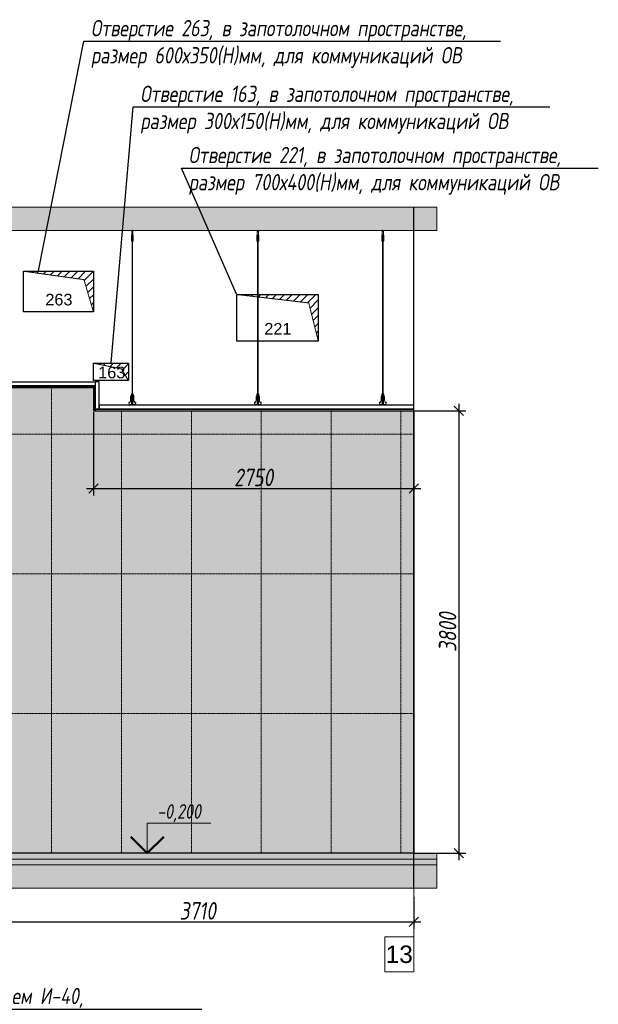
# Model space of a CAD drawing. Header units: millimetres. Extents: x -57162 to 485422, y -209335 to -9481.
# Tile 20 of 256: x 10540 to 15507, y -201283 to -192826. Entities that reach past the tile are written whole.
import ezdxf
from ezdxf import colors
from ezdxf.entities.mleader import LeaderData, LeaderLine
from ezdxf.enums import TextEntityAlignment as Align
from ezdxf.math import Vec2, Vec3

# ---------------------------------------------------------------- set-up
doc = ezdxf.new("R2010")
doc.units = ezdxf.units.MM
doc.linetypes.add('( Hidden )', pattern=[0.375, 0.25, -0.125])
doc.linetypes.add('DASHDOT', pattern=[25.4, 12.7, -6.35, 0, -6.35])
doc.layers.get('Defpoints').update_dxf_attribs({"color": 31})
for name, color, linetype, lineweight in [('3_RC_Ceiling', 253, 'Continuous', 5), ('A-DETL-GENF', 7, 'Continuous', 5), ('meb', 26, 'Continuous', 15)]:
    doc.layers.add(name, color=color, linetype=linetype, lineweight=lineweight)
doc.layers.add('dim_per', color=7, linetype='Continuous', lineweight=9, true_color=0x1c3800)
doc.layers.add('dim_razv', color=7, linetype='DASHDOT', lineweight=9, true_color=0x183018)
doc.styles.add('fl_iso paper', font='isocpeur.ttf', dxfattribs={"width": 0.8, "oblique": 10})
doc.styles.add('In tre', font='isocpeur.ttf', dxfattribs={"width": 0.8, "oblique": 10})
doc.styles.get("Standard").update_dxf_attribs({"font": 'arial.ttf'})
doc.dimstyles.new('In tre 1_50', dxfattribs={"dimtxt": 150, "dimasz": 80, "dimexe": 60, "dimexo": 10, "dimgap": 20, "dimtad": 1, "dimdec": 0, "dimrnd": 5, "dimzin": 0, "dimdsep": 46, "dimtxsty": 'fl_iso paper', "dimblk": 'OBLIQUE', "dimcen": 0, "dimdle": 60, "dimadec": 0, "dimazin": 0, "dimtfac": 1, "dimtdec": 0, "dimtofl": 0, "dimtmove": 1, "dimatfit": 1, "dimfxl": 40, "dimtolj": 1, "dimtzin": 0, "dimarcsym": 1})

# ---------------------------------------------------------------- blocks, each defined once
blk = doc.blocks.new('_Oblique')
at = {"color": 0, "linetype": 'ByBlock', "lineweight": -2}
blk.add_line((-0.5, -0.5), (0.5, 0.5), dxfattribs=at)
blk = doc.blocks.new('*D1197')
at = {"layer": 'Defpoints', "color": 0, "linetype": 'ByBlock', "transparency": 16777216}
for p in [(10213.4, -200352.1), (13923.4, -200352.1), (13923.4, -200575.5)]:
    blk.add_point(p, dxfattribs=at)
at = {"layer": 'dim_razv', "color": 0, "linetype": 'ByBlock', "lineweight": -2, "transparency": 16777216}
for p, q in [((10213.4, -200362.1), (10213.4, -200635.5)), ((13923.4, -200362.1), (13923.4, -200635.5)), ((10153.4, -200575.5), (13983.4, -200575.5))]:
    blk.add_line(p, q, dxfattribs=at)
at = {"layer": 'dim_razv', "color": 0, "linetype": 'ByBlock', "lineweight": -2, "transparency": 16777216, "xscale": 80, "yscale": 80, "zscale": 80, "rotation": 180}
blk.add_blockref('_Oblique', (10213.4, -200575.5), dxfattribs=at)
at = {"layer": 'dim_razv', "color": 0, "linetype": 'ByBlock', "lineweight": -2, "transparency": 16777216, "xscale": 80, "yscale": 80, "zscale": 80}
blk.add_blockref('_Oblique', (13923.4, -200575.5), dxfattribs=at)
at = {"layer": 'dim_razv', "color": 0, "linetype": 'ByBlock', "transparency": 16777216, "insert": (12068.4, -200480.5), "char_height": 150, "attachment_point": 5, "style": 'fl_iso paper'}
blk.add_mtext('\\A1;3710', dxfattribs=at)
blk = doc.blocks.new('*D1651')
at = {"layer": 'Defpoints', "color": 0, "linetype": 'ByBlock', "transparency": 16777216}
for p in [(11173.4, -196186.3), (13923.4, -196186.3), (13923.4, -196852.7)]:
    blk.add_point(p, dxfattribs=at)
at = {"layer": 'dim_razv', "color": 0, "linetype": 'ByBlock', "lineweight": -2, "transparency": 16777216}
for p, q in [((11173.4, -196196.3), (11173.4, -196912.7)), ((13923.4, -196196.3), (13923.4, -196912.7)), ((11113.4, -196852.7), (13983.4, -196852.7))]:
    blk.add_line(p, q, dxfattribs=at)
at = {"layer": 'dim_razv', "color": 0, "linetype": 'ByBlock', "lineweight": -2, "transparency": 16777216, "xscale": 80, "yscale": 80, "zscale": 80, "rotation": 180}
blk.add_blockref('_Oblique', (11173.4, -196852.7), dxfattribs=at)
at = {"layer": 'dim_razv', "color": 0, "linetype": 'ByBlock', "lineweight": -2, "transparency": 16777216, "xscale": 80, "yscale": 80, "zscale": 80}
blk.add_blockref('_Oblique', (13923.4, -196852.7), dxfattribs=at)
at = {"layer": 'dim_razv', "color": 0, "linetype": 'ByBlock', "transparency": 16777216, "insert": (12548.4, -196757.7), "char_height": 150, "attachment_point": 5, "style": 'fl_iso paper'}
blk.add_mtext('\\A1;2750', dxfattribs=at)
blk = doc.blocks.new('*D1652')
at = {"layer": 'Defpoints', "color": 0, "linetype": 'ByBlock', "transparency": 16777216}
for p in [(13923.4, -196186.3), (13923.4, -199986.3), (14308.6, -199986.3)]:
    blk.add_point(p, dxfattribs=at)
at = {"layer": 'dim_razv', "color": 0, "linetype": 'ByBlock', "lineweight": -2, "transparency": 16777216}
for p, q in [((13933.4, -196186.3), (14368.6, -196186.3)), ((14308.6, -196126.3), (14308.6, -200046.3)), ((13933.4, -199986.3), (14368.6, -199986.3))]:
    blk.add_line(p, q, dxfattribs=at)
at = {"layer": 'dim_razv', "color": 0, "linetype": 'ByBlock', "lineweight": -2, "transparency": 16777216, "xscale": 80, "yscale": 80, "zscale": 80}
for p, rotation in [((14308.6, -196186.3), 90), ((14308.6, -199986.3), 270)]:
    blk.add_blockref('_Oblique', p, dxfattribs=dict(at, rotation=rotation))
at = {"layer": 'dim_razv', "color": 0, "linetype": 'ByBlock', "transparency": 16777216, "insert": (14213.6, -198086.3), "char_height": 150, "attachment_point": 5, "rotation": 90, "style": 'fl_iso paper'}
blk.add_mtext('\\A1;3800', dxfattribs=at)
blk = doc.blocks.new('*U1969')
for p, q in [((5, 10), (5, 15.19)), ((5, 15.19), (15.92, 15.19)), ((0, 10), (10, 10))]:
    blk.add_line(p, q)
at = {"lineweight": 50}
for q in [(2.17, 12.83), (7.83, 12.83)]:
    blk.add_line((5, 10), q, dxfattribs=at)
at = {"style": 'In tre', "oblique": 10, "width": 0.8}
blk.add_attdef('ВЫСОТА', text='', height=2.5, dxfattribs=at).set_placement((10.46, 15.19), align=Align.BOTTOM_CENTER)

msp = doc.modelspace()

# ---------------------------------------------------------------- hatches: boundary and pattern name
at = {"linetype": '( Hidden )', "lineweight": 13, "ltscale": 1000}
h = msp.add_hatch(dxfattribs=at)
h.set_pattern_fill('ANSI31', color=253, scale=15)
h.set_pattern_definition([(45, (-145579.94, 1050), (-33.6759605, 33.6759605), [])])
h.paths.add_polyline_path([(11173.4, -195336.3), (11173.4, -194986.3), (10573.4, -194986.3), (11091.3, -195058.6)])
h = msp.add_hatch(dxfattribs=at)
h.set_pattern_fill('ANSI31', color=253, scale=15)
h.set_pattern_definition([(45, (-147509.94, 850), (-33.6759605, 33.6759605), [])])
h.paths.add_polyline_path([(13103.4, -195586.3), (13103.4, -195186.3), (12403.4, -195186.3), (13021.3, -195258.6)])
h = msp.add_hatch(dxfattribs=at)
h.set_pattern_fill('ANSI31', color=253, scale=15)
h.set_pattern_definition([(45, (-145879.94, 260), (-33.6759605, 33.6759605), [])])
h.paths.add_polyline_path([(11473.4, -195926.3), (11473.4, -195776.3), (11173.4, -195776.3), (11413.8, -195826.2)])
at = {"layer": 'A-DETL-GENF'}
h = msp.add_hatch(dxfattribs=at)
h.set_pattern_fill('ANSI35', color=256, scale=20, style=0)
h.set_pattern_definition([(45, (-175554.6, -202177.55), (-89.80256, 89.80256), []), (45, (-175464.8, -202177.55), (-89.80256, 89.80256), [158.75, -31.75, 0, -31.75])])
h.paths.add_polyline_path([(-55480.4, -194636.3), (14122.4, -194636.3), (14122.4, -194436.3), (-55480.4, -194436.3)])
h = msp.add_hatch(dxfattribs=at)
h.set_pattern_fill('AR-CONC', color=256, style=0)
h.set_pattern_definition([(50, (-207238.09, -207827.55), (182.18467, -15.93909), [19.05, -209.55]), (355, (-207238.09, -207827.55), (-35.24342, 191.05685), [15.24, -167.64058]), (100.451445, (-207222.9, -207828.88), (146.94125, 175.11775), [16.19001, -178.09024]), (46.1842, (-207238.1, -207776.75), (271.07904, -42.04233), [28.575, -314.325]), (96.63556, (-207215.5, -207780.25), (237.40413, 247.42612), [24.28502, -267.1356]), (351.18415, (-207238.1, -207776.75), (237.40413, 247.42612), [22.85997, -251.45973]), (21, (-207212.69, -207789.45), (151.61439, -102.2652), [19.05, -209.55]), (326, (-207212.69, -207789.45), (61.80203, 184.18797), [15.24, -167.64]), (71.451445, (-207200.06, -207797.97), (213.41642, 81.92277), [16.19001, -178.08994]), (37.5, (-207238.09, -207827.55), (3.088603, 84.555039), [0, -165.608, 0, -170.18, 0, -168.275]), (7.5, (-207238.09, -207827.55), (66.819663, 100.180575), [0, -97.028, 0, -161.798, 0, -64.135]), (327.5, (-207294.73, -207827.55), (135.590595, -5.728744), [0, -63.5, 0, -198.12, 0, -262.89]), (317.5, (-207320.13, -207827.55), (148.12918, 25.42649), [0, -82.55, 0, -131.572, 0, -186.69])])
h.paths.add_polyline_path([(-55480.4, -200036.3), (14122.4, -200036.3), (14122.4, -199986.3), (-55480.4, -199986.3)])
h = msp.add_hatch(dxfattribs=at)
h.set_pattern_fill('ANSI35', color=256, scale=10, style=0)
h.set_pattern_definition([(45, (-207238.09, -207827.55), (-44.90128, 44.90128), []), (45, (-207193.19, -207827.55), (-44.90128, 44.90128), [79.375, -15.875, 0, -15.875])])
h.paths.add_polyline_path([(14122.4, -200086.3), (-55480.4, -200086.3), (-55480.4, -200036.3), (14122.4, -200036.3)])
h = msp.add_hatch(dxfattribs=at)
h.set_pattern_fill('ANSI35', color=256, scale=20, style=0)
h.set_pattern_definition([(45, (-207238.09, -207827.55), (-89.80256, 89.80256), []), (45, (-207148.29, -207827.55), (-89.80256, 89.80256), [158.75, -31.75, 0, -31.75])])
h.paths.add_polyline_path([(-55480.4, -200286.3), (14122.4, -200286.3), (14122.4, -200086.3), (-55480.4, -200086.3)])
at = {"layer": 'dim_razv', "true_color": 0xffffff, "transparency": 33554687}
h = msp.add_hatch(dxfattribs=at)
h.set_pattern_fill('AR-SAND', scale=3, angle=315)
h.paths.add_polyline_path([(9134.2, -196556.3), (9984.2, -196556.3), (9984.2, -196006.3), (9134.2, -196006.3)], flags=16)
h.paths.add_polyline_path([(9073.4, -197706.3), (8213.4, -197706.3), (8213.4, -199986.3), (9073.4, -199986.3)])
h.paths.add_polyline_path([(11173.4, -196186.3), (11173.4, -195986.3), (7973.4, -195986.3), (7973.4, -199986.3), (13923.4, -199986.3), (13923.4, -196186.3)])

# ---------------------------------------------------------------- linework, layer by layer
at = {"lineweight": 13}
for points in [[(-55480.4, -194636.3), (14122.4, -194636.3), (14122.4, -194436.3), (-55480.4, -194436.3)], [(-55480.4, -200036.3), (14122.4, -200036.3), (14122.4, -199986.3), (-55480.4, -199986.3)], [(14122.4, -200086.3), (-55480.4, -200086.3), (-55480.4, -200036.3), (14122.4, -200036.3)], [(-55480.4, -200286.3), (14122.4, -200286.3), (14122.4, -200086.3), (-55480.4, -200086.3)]]:
    msp.add_lwpolyline(points, close=True, dxfattribs=at)
at = {"lineweight": 30}
msp.add_lwpolyline([(13923.4, -200286.3), (13923.4, -194436.3)], dxfattribs=at)
at = {"color": 253, "linetype": '( Hidden )', "lineweight": 13, "ltscale": 15}
for points in [[(11173.4, -195336.3), (11173.4, -194986.3), (10573.4, -194986.3), (11091.3, -195058.6)], [(13103.4, -195586.3), (13103.4, -195186.3), (12403.4, -195186.3), (13021.3, -195258.6)], [(11473.4, -195926.3), (11473.4, -195776.3), (11173.4, -195776.3), (11413.8, -195826.2)]]:
    msp.add_lwpolyline(points, close=True, dxfattribs=at)
at = {"linetype": 'ByBlock'}
for points in [[(11173.4, -195336.3), (10573.4, -195336.3), (10573.4, -194986.3), (11173.4, -194986.3)], [(13103.4, -195586.3), (12403.4, -195586.3), (12403.4, -195186.3), (13103.4, -195186.3)], [(11473.4, -195926.3), (11173.4, -195926.3), (11173.4, -195776.3), (11473.4, -195776.3)], [(-50446.6, -195936.3), (11188.4, -195936.3), (11188.4, -195971.3), (-50446.6, -195971.3)], [(11223.4, -196171.3), (11223.4, -195936.3), (11188.4, -195936.3), (11188.4, -196171.3)], [(11188.4, -195986.3), (-50446.6, -195986.3), (-50446.6, -195971.3), (11188.4, -195971.3)], [(11173.4, -195986.3), (11173.4, -196186.3), (11188.4, -196186.3), (11188.4, -195986.3)], [(11188.4, -196186.3), (13923.4, -196186.3), (13923.4, -196171.3), (11188.4, -196171.3)], [(13923.4, -196136.3), (11223.4, -196136.3), (11223.4, -196171.3), (13923.4, -196171.3)]]:
    msp.add_lwpolyline(points, close=True, dxfattribs=at)
msp.add_lwpolyline([(13923.4, -196186.3), (13923.4, -199986.3), (7973.4, -199986.3), (7973.4, -195986.3), (11173.4, -195986.3)])
at = {"layer": '3_RC_Ceiling', "ltscale": 20}
for p, q in [((11501.5, -194636.3), (11501.5, -194696.2)), ((11511.5, -194674.4), (11501.5, -194674.4)), ((11504.5, -194675.6), (11504.5, -194696.2)), ((11504.5, -194723.8), (11504.5, -194683.1)), ((11506.5, -194631.4), (11506.5, -194650.5)), ((11508.5, -194675.6), (11508.5, -194696.2)), ((11508.5, -194723.9), (11508.5, -194683.1)), ((11511.5, -194636.3), (11511.5, -194696.2)), ((12579.1, -194636.3), (12579.1, -194696.2)), ((12589.1, -194674.4), (12579.1, -194674.4)), ((12582.1, -194675.6), (12582.1, -194696.2)), ((12582.1, -194723.8), (12582.1, -194683.1)), ((12584.1, -194631.4), (12584.1, -194650.5)), ((12586.1, -194675.6), (12586.1, -194696.2)), ((12586.1, -194723.9), (12586.1, -194683.1)), ((12589.1, -194636.3), (12589.1, -194696.2)), ((13652.7, -194636.3), (13652.7, -194696.2)), ((13662.7, -194674.4), (13652.7, -194674.4)), ((13655.7, -194675.6), (13655.7, -194696.2)), ((13655.7, -194723.8), (13655.7, -194683.1)), ((13657.7, -194631.4), (13657.7, -194650.5)), ((13659.7, -194675.6), (13659.7, -194696.2)), ((13659.7, -194723.9), (13659.7, -194683.1)), ((13662.7, -194636.3), (13662.7, -194696.2)), ((11499, -194688.6), (11504.5, -194688.6)), ((11499, -194717.1), (11504.5, -194717.1)), ((11511.5, -194696.2), (11501.5, -194696.2)), ((11504.5, -196018), (11504.5, -194730.1)), ((11508.5, -194688.6), (11514, -194688.6)), ((11508.5, -194717.1), (11514, -194717.1)), ((11508.5, -196018), (11508.5, -194730.1)), ((12576.6, -194688.6), (12582.1, -194688.6)), ((12576.6, -194717.1), (12582.1, -194717.1)), ((12589.1, -194696.2), (12579.1, -194696.2)), ((12582.1, -196018), (12582.1, -194730.1)), ((12586.1, -194688.6), (12591.6, -194688.6)), ((12586.1, -194717.1), (12591.6, -194717.1)), ((12586.1, -196018), (12586.1, -194730.1)), ((13650.2, -194688.6), (13655.7, -194688.6)), ((13650.2, -194717.1), (13655.7, -194717.1)), ((13662.7, -194696.2), (13652.7, -194696.2)), ((13655.7, -196018), (13655.7, -194730.1)), ((13659.7, -194688.6), (13665.2, -194688.6)), ((13659.7, -194717.1), (13665.2, -194717.1)), ((13659.7, -196018), (13659.7, -194730.1)), ((11504.5, -196037.2), (11504.5, -196008.7)), ((11508.5, -196037.2), (11508.5, -196008.7)), ((12582.1, -196037.2), (12582.1, -196008.7)), ((12586.1, -196037.2), (12586.1, -196008.7)), ((13655.7, -196037.2), (13655.7, -196008.7)), ((13659.7, -196037.2), (13659.7, -196008.7)), ((11499, -196050.2), (11504.5, -196050.2)), ((11499, -196078.7), (11504.5, -196078.7)), ((11512.3, -196094.9), (11500.8, -196094.9)), ((11500.8, -196112.9), (11500.8, -196123.9)), ((11503.1, -196100.9), (11503.1, -196097.5)), ((11504.5, -196097), (11503.6, -196097)), ((11504.5, -196101.4), (11503.6, -196101.4)), ((11504, -196100.9), (11503.9, -196097)), ((11504.5, -196100.9), (11504, -196100.9)), ((11504.5, -196085.4), (11504.5, -196044.7)), ((11504.5, -196108.6), (11504.5, -196092.4)), ((11508.5, -196085.4), (11508.5, -196044.7)), ((11508.5, -196050.2), (11514, -196050.2)), ((11508.5, -196078.7), (11514, -196078.7)), ((11508.5, -196108.6), (11508.5, -196092.4)), ((11509.4, -196097), (11508.5, -196097)), ((11509, -196100.9), (11508.5, -196100.9)), ((11509.4, -196101.4), (11508.5, -196101.4)), ((11509, -196100.9), (11509.1, -196097)), ((11509.9, -196100.9), (11509.9, -196097.5)), ((11512.3, -196112.9), (11512.3, -196123.9)), ((12576.6, -196050.2), (12582.1, -196050.2)), ((12576.6, -196078.7), (12582.1, -196078.7)), ((12589.9, -196094.9), (12578.4, -196094.9)), ((12578.4, -196112.9), (12578.4, -196123.9)), ((12580.7, -196100.9), (12580.7, -196097.5)), ((12582.1, -196097), (12581.2, -196097)), ((12582.1, -196101.4), (12581.2, -196101.4)), ((12581.6, -196100.9), (12581.5, -196097)), ((12582.1, -196100.9), (12581.6, -196100.9)), ((12582.1, -196085.4), (12582.1, -196044.7)), ((12582.1, -196108.6), (12582.1, -196092.4)), ((12586.1, -196085.4), (12586.1, -196044.7)), ((12586.1, -196050.2), (12591.6, -196050.2)), ((12586.1, -196078.7), (12591.6, -196078.7)), ((12586.1, -196108.6), (12586.1, -196092.4)), ((12587, -196097), (12586.1, -196097)), ((12586.6, -196100.9), (12586.1, -196100.9)), ((12587, -196101.4), (12586.1, -196101.4)), ((12586.6, -196100.9), (12586.7, -196097)), ((12587.5, -196100.9), (12587.5, -196097.5)), ((12589.9, -196112.9), (12589.9, -196123.9)), ((13650.2, -196050.2), (13655.7, -196050.2)), ((13650.2, -196078.7), (13655.7, -196078.7)), ((13663.5, -196094.9), (13652, -196094.9)), ((13652, -196112.9), (13652, -196123.9)), ((13654.3, -196100.9), (13654.3, -196097.5)), ((13655.7, -196097), (13654.8, -196097)), ((13655.7, -196101.4), (13654.8, -196101.4)), ((13655.2, -196100.9), (13655.1, -196097)), ((13655.7, -196100.9), (13655.2, -196100.9)), ((13655.7, -196085.4), (13655.7, -196044.7)), ((13655.7, -196108.6), (13655.7, -196092.4)), ((13659.7, -196085.4), (13659.7, -196044.7)), ((13659.7, -196050.2), (13665.2, -196050.2)), ((13659.7, -196078.7), (13665.2, -196078.7)), ((13659.7, -196108.6), (13659.7, -196092.4)), ((13660.6, -196097), (13659.7, -196097)), ((13660.2, -196100.9), (13659.7, -196100.9)), ((13660.6, -196101.4), (13659.7, -196101.4)), ((13660.2, -196100.9), (13660.3, -196097)), ((13661.1, -196100.9), (13661.1, -196097.5)), ((13663.5, -196112.9), (13663.5, -196123.9)), ((11500.8, -196123.9), (11500.8, -196130.4)), ((11512.3, -196123.9), (11512.3, -196130.4)), ((12578.4, -196123.9), (12578.4, -196130.4)), ((12589.9, -196123.9), (12589.9, -196130.4)), ((13652, -196123.9), (13652, -196130.4)), ((13663.5, -196123.9), (13663.5, -196130.4))]:
    msp.add_line(p, q, dxfattribs=at)
at = {"layer": '3_RC_Ceiling', "ltscale": 20, "elevation": -5.1}
for points in [[(11499, -194677.9), (11499, -194728.7, 0.311691), (11514, -194728.7), (11514, -194677.9, 0.333333)], [(12576.6, -194677.9), (12576.6, -194728.7, 0.311691), (12591.6, -194728.7), (12591.6, -194677.9, 0.333333)], [(13650.2, -194677.9), (13650.2, -194728.7, 0.311691), (13665.2, -194728.7), (13665.2, -194677.9, 0.333333)]]:
    msp.add_lwpolyline(points, format="xyb", close=True, dxfattribs=at)
at = {"layer": '3_RC_Ceiling', "ltscale": 20}
for points in [[(11508.7, -194683.6, 0.15158), (11508.5, -194683.2, 0.106977), (11508, -194682.7, 0.07462), (11507.4, -194682.4, 0.061287), (11506.5, -194682.3, 0.061287), (11505.6, -194682.4, 0.07462), (11505, -194682.7, 0.106977), (11504.5, -194683.2, 0.15158), (11504.3, -194683.6, 0.156429), (11504.5, -194684.1, 0.106977)], [(11508.7, -194683.6, -0.164855), (11508.5, -194684.1, -0.106977)], [(12586.3, -194683.6, 0.15158), (12586.1, -194683.2, 0.106977), (12585.6, -194682.7, 0.07462), (12585, -194682.4, 0.061287), (12584.1, -194682.3, 0.061287), (12583.2, -194682.4, 0.07462), (12582.6, -194682.7, 0.106977), (12582.1, -194683.2, 0.15158), (12581.9, -194683.6, 0.156429), (12582.1, -194684.1, 0.106977)], [(12586.3, -194683.6, -0.164855), (12586.1, -194684.1, -0.106977)], [(13659.9, -194683.6, 0.15158), (13659.7, -194683.2, 0.106977), (13659.2, -194682.7, 0.07462), (13658.6, -194682.4, 0.061287), (13657.7, -194682.3, 0.061287), (13656.8, -194682.4, 0.07462), (13656.2, -194682.7, 0.106977), (13655.7, -194683.2, 0.15158), (13655.6, -194683.6, 0.156429), (13655.7, -194684.1, 0.106977)], [(13659.9, -194683.6, -0.164855), (13659.7, -194684.1, -0.106977)], [(11508.7, -194723.4, -0.15158), (11508.5, -194723.8, -0.106977), (11508, -194724.3, -0.07462), (11507.4, -194724.6, -0.061287), (11506.5, -194724.7, -0.061287), (11505.6, -194724.6, -0.07462), (11505, -194724.3, -0.106977), (11504.5, -194723.8, -0.15158), (11504.3, -194723.4, -0.156429), (11504.5, -194722.9, -0.106977)], [(11508.5, -194722.9, -0.164855), (11508.7, -194723.4, -0.15158)], [(12586.3, -194723.4, -0.15158), (12586.1, -194723.8, -0.106977), (12585.6, -194724.3, -0.07462), (12585, -194724.6, -0.061287), (12584.1, -194724.7, -0.061287), (12583.2, -194724.6, -0.07462), (12582.6, -194724.3, -0.106977), (12582.1, -194723.8, -0.15158), (12581.9, -194723.4, -0.156429), (12582.1, -194722.9, -0.106977)], [(12586.1, -194722.9, -0.164855), (12586.3, -194723.4, -0.15158)], [(13659.9, -194723.4, -0.15158), (13659.7, -194723.8, -0.106977), (13659.2, -194724.3, -0.07462), (13658.6, -194724.6, -0.061287), (13657.7, -194724.7, -0.061287), (13656.8, -194724.6, -0.07462), (13656.2, -194724.3, -0.106977), (13655.7, -194723.8, -0.15158), (13655.6, -194723.4, -0.156429), (13655.7, -194722.9, -0.106977)], [(13659.7, -194722.9, -0.164855), (13659.9, -194723.4, -0.15158)], [(11514, -196050.8, -0.160742), (11520.5, -196064.1), (11520.5, -196094.5, 0.196304), (11527.6, -196112, -0.186577), (11528.5, -196114, 0.403263), (11530, -196115.4), (11530, -196115.4, 0.315299), (11531.4, -196114.4), (11531.6, -196113.8, -0.253979), (11532.7, -196112.9, -0.113914), (11533.2, -196112.9, -0.349227), (11534.3, -196114.3), (11534.3, -196116.5, -0.065543), (11534.2, -196117.8), (11532.8, -196123, -0.339454), (11523.1, -196130.4), (11489.9, -196130.4, -0.339454), (11480.3, -196123), (11478.8, -196117.8, -0.065543), (11478.7, -196116.5), (11478.7, -196114.3, -0.349227), (11479.8, -196112.9, -0.113914), (11480.3, -196112.9, -0.253979), (11481.4, -196113.8), (11481.6, -196114.4, 0.315299), (11483, -196115.4), (11483, -196115.4, 0.403263), (11484.5, -196114, -0.186577), (11485.4, -196112, 0.196304), (11492.5, -196094.5), (11492.5, -196064.1, -0.160742), (11499, -196050.8)], [(11512.3, -196114.9), (11513, -196114.9, 0.414214), (11513.5, -196114.4), (11513.5, -196113.4, 0.414214), (11513, -196112.9), (11500, -196112.9, 0.414214), (11499.5, -196113.4), (11499.5, -196114.4, 0.414214), (11500, -196114.9), (11500.8, -196114.9)], [(11512.3, -196121.9), (11513, -196121.9, -0.414214), (11513.5, -196122.4), (11513.5, -196123.4, -0.414214), (11513, -196123.9), (11500, -196123.9, -0.414214), (11499.5, -196123.4), (11499.5, -196122.4, -0.414214), (11500, -196121.9), (11500.8, -196121.9)], [(11508.7, -196045.2, 0.15158), (11508.5, -196044.7, 0.106977), (11508, -196044.3, 0.07462), (11507.4, -196044, 0.061287), (11506.5, -196043.9, 0.061287), (11505.6, -196044, 0.07462), (11505, -196044.3, 0.106977), (11504.5, -196044.7, 0.15158), (11504.3, -196045.2, 0.156429), (11504.5, -196045.7, 0.106977)], [(11508.7, -196084.9, -0.15158), (11508.5, -196085.4, -0.106977), (11508, -196085.9, -0.07462), (11507.4, -196086.1, -0.061287), (11506.5, -196086.2, -0.061287), (11505.6, -196086.1, -0.07462), (11505, -196085.9, -0.106977), (11504.5, -196085.4, -0.15158), (11504.3, -196084.9, -0.156429), (11504.5, -196084.5, -0.106977)], [(11508.7, -196045.2, -0.164855), (11508.5, -196045.7, -0.106977)], [(11508.5, -196084.5, -0.164855), (11508.7, -196084.9, -0.15158)], [(12591.6, -196050.8, -0.160742), (12598.1, -196064.1), (12598.1, -196094.5, 0.196304), (12605.2, -196112, -0.186577), (12606.1, -196114, 0.403263), (12607.6, -196115.4), (12607.6, -196115.4, 0.315299), (12609, -196114.4), (12609.2, -196113.8, -0.253979), (12610.3, -196112.9, -0.113914), (12610.8, -196112.9, -0.349227), (12611.9, -196114.3), (12611.9, -196116.5, -0.065543), (12611.8, -196117.8), (12610.4, -196123, -0.339454), (12600.7, -196130.4), (12567.5, -196130.4, -0.339454), (12557.9, -196123), (12556.4, -196117.8, -0.065543), (12556.3, -196116.5), (12556.3, -196114.3, -0.349227), (12557.4, -196112.9, -0.113914), (12557.9, -196112.9, -0.253979), (12559, -196113.8), (12559.2, -196114.4, 0.315299), (12560.6, -196115.4), (12560.6, -196115.4, 0.403263), (12562.1, -196114, -0.186577), (12563, -196112, 0.196304), (12570.1, -196094.5), (12570.1, -196064.1, -0.160742), (12576.6, -196050.8)], [(12589.9, -196114.9), (12590.6, -196114.9, 0.414214), (12591.1, -196114.4), (12591.1, -196113.4, 0.414214), (12590.6, -196112.9), (12577.6, -196112.9, 0.414214), (12577.1, -196113.4), (12577.1, -196114.4, 0.414214), (12577.6, -196114.9), (12578.4, -196114.9)], [(12589.9, -196121.9), (12590.6, -196121.9, -0.414214), (12591.1, -196122.4), (12591.1, -196123.4, -0.414214), (12590.6, -196123.9), (12577.6, -196123.9, -0.414214), (12577.1, -196123.4), (12577.1, -196122.4, -0.414214), (12577.6, -196121.9), (12578.4, -196121.9)], [(12586.3, -196045.2, 0.15158), (12586.1, -196044.7, 0.106977), (12585.6, -196044.3, 0.07462), (12585, -196044, 0.061287), (12584.1, -196043.9, 0.061287), (12583.2, -196044, 0.07462), (12582.6, -196044.3, 0.106977), (12582.1, -196044.7, 0.15158), (12581.9, -196045.2, 0.156429), (12582.1, -196045.7, 0.106977)], [(12586.3, -196084.9, -0.15158), (12586.1, -196085.4, -0.106977), (12585.6, -196085.9, -0.07462), (12585, -196086.1, -0.061287), (12584.1, -196086.2, -0.061287), (12583.2, -196086.1, -0.07462), (12582.6, -196085.9, -0.106977), (12582.1, -196085.4, -0.15158), (12581.9, -196084.9, -0.156429), (12582.1, -196084.5, -0.106977)], [(12586.3, -196045.2, -0.164855), (12586.1, -196045.7, -0.106977)], [(12586.1, -196084.5, -0.164855), (12586.3, -196084.9, -0.15158)], [(13665.2, -196050.7, -0.160742), (13671.7, -196064.1), (13671.7, -196094.5, 0.196304), (13678.8, -196112, -0.186577), (13679.7, -196114, 0.403263), (13681.2, -196115.4), (13681.2, -196115.4, 0.315299), (13682.6, -196114.4), (13682.8, -196113.8, -0.253979), (13683.9, -196112.9, -0.113914), (13684.4, -196112.9, -0.349227), (13685.5, -196114.3), (13685.5, -196116.5, -0.065543), (13685.4, -196117.8), (13684, -196123, -0.339454), (13674.3, -196130.4), (13641.1, -196130.4, -0.339454), (13631.5, -196123), (13630, -196117.8, -0.065543), (13629.9, -196116.5), (13629.9, -196114.3, -0.349227), (13631, -196112.9, -0.113914), (13631.5, -196112.9, -0.253979), (13632.6, -196113.8), (13632.8, -196114.4, 0.315299), (13634.2, -196115.4), (13634.2, -196115.4, 0.403263), (13635.7, -196114, -0.186577), (13636.6, -196112, 0.196304), (13643.7, -196094.5), (13643.7, -196064.1, -0.160742), (13650.2, -196050.7)], [(13663.5, -196114.9), (13664.2, -196114.9, 0.414214), (13664.7, -196114.4), (13664.7, -196113.4, 0.414214), (13664.2, -196112.9), (13651.2, -196112.9, 0.414214), (13650.7, -196113.4), (13650.7, -196114.4, 0.414214), (13651.2, -196114.9), (13652, -196114.9)], [(13663.5, -196121.9), (13664.2, -196121.9, -0.414214), (13664.7, -196122.4), (13664.7, -196123.4, -0.414214), (13664.2, -196123.9), (13651.2, -196123.9, -0.414214), (13650.7, -196123.4), (13650.7, -196122.4, -0.414214), (13651.2, -196121.9), (13652, -196121.9)], [(13659.9, -196045.2, 0.15158), (13659.7, -196044.7, 0.106977), (13659.2, -196044.3, 0.07462), (13658.6, -196044, 0.061287), (13657.7, -196043.9, 0.061287), (13656.8, -196044, 0.07462), (13656.2, -196044.3, 0.106977), (13655.7, -196044.7, 0.15158), (13655.6, -196045.2, 0.156429), (13655.7, -196045.7, 0.106977)], [(13659.9, -196084.9, -0.15158), (13659.7, -196085.4, -0.106977), (13659.2, -196085.9, -0.07462), (13658.6, -196086.1, -0.061287), (13657.7, -196086.2, -0.061287), (13656.8, -196086.1, -0.07462), (13656.2, -196085.9, -0.106977), (13655.7, -196085.4, -0.15158), (13655.6, -196084.9, -0.156429), (13655.7, -196084.5, -0.106977)], [(13659.9, -196045.2, -0.164855), (13659.7, -196045.7, -0.106977)], [(13659.7, -196084.4, -0.164855), (13659.9, -196084.9, -0.15158)], [(11512.3, -196130.4), (11512.3, -196131.4, -0.414214), (11509.3, -196134.4), (11503.8, -196134.4, -0.414214), (11500.8, -196131.4), (11500.8, -196130.4)], [(12589.9, -196130.4), (12589.9, -196131.4, -0.414214), (12586.9, -196134.4), (12581.4, -196134.4, -0.414214), (12578.4, -196131.4), (12578.4, -196130.4)], [(13663.5, -196130.4), (13663.5, -196131.4, -0.414214), (13660.5, -196134.4), (13655, -196134.4, -0.414214), (13652, -196131.4), (13652, -196130.4)]]:
    msp.add_lwpolyline(points, format="xyb", dxfattribs=at)
for points in [[(11499, -196039.5), (11499, -196090.2, 0.311691), (11514, -196090.2), (11514, -196039.5, 0.333333)], [(12576.6, -196039.5), (12576.6, -196090.2, 0.311691), (12591.6, -196090.2), (12591.6, -196039.5, 0.333333)], [(13650.2, -196039.5), (13650.2, -196090.2, 0.311691), (13665.2, -196090.2), (13665.2, -196039.5, 0.333333)]]:
    msp.add_lwpolyline(points, format="xyb", close=True, dxfattribs=at)
at = {"layer": '3_RC_Ceiling', "ltscale": 20, "const_width": 2.22}
for points in [[(11534.3, -196110.8, -1), (11538.7, -196110.8), (11538.7, -196112.4, -0.267949), (11538, -196113.6, 0.57735), (11538, -196116, -0.267949), (11538.7, -196117.2), (11538.7, -196119.8, -0.267949), (11538, -196121, 0.57735), (11538, -196123.4, -0.267949), (11538.7, -196124.6), (11538.7, -196127.2, -0.267949), (11538, -196128.5, 0.57735), (11538, -196130.9, -0.267949), (11538.7, -196132.1), (11538.7, -196134.9, -0.414214), (11537.3, -196136.3), (11531.1, -196136.3, -0.247529), (11530, -196135.7, 0.247529), (11528.8, -196135.1), (11524.9, -196135.1, 0.247529), (11523.8, -196135.7, -0.247529), (11522.6, -196136.3), (11508.9, -196136.3, -0.267949), (11507.7, -196135.6, 0.57735), (11505.3, -196135.6, -0.267949), (11504.1, -196136.3), (11490.4, -196136.3, -0.247529), (11489.2, -196135.7, 0.247529), (11488.1, -196135.1), (11484.2, -196135.1, 0.247529), (11483, -196135.7, -0.247529), (11481.9, -196136.3), (11475.7, -196136.3, -0.414214), (11474.3, -196134.9), (11474.3, -196132.1, -0.267949), (11475, -196130.9, 0.57735), (11475, -196128.5, -0.267949), (11474.3, -196127.2), (11474.3, -196124.6, -0.267949), (11475, -196123.4, 0.57735), (11475, -196121, -0.267949), (11474.3, -196119.8), (11474.3, -196117.2, -0.267949), (11475, -196116, 0.57735), (11475, -196113.6, -0.267949), (11474.3, -196112.4), (11474.3, -196110.8, -1), (11478.7, -196110.8, -1)], [(12611.9, -196110.8, -1), (12616.3, -196110.8), (12616.3, -196112.4, -0.267949), (12615.6, -196113.6, 0.57735), (12615.6, -196116, -0.267949), (12616.3, -196117.2), (12616.3, -196119.8, -0.267949), (12615.6, -196121, 0.57735), (12615.6, -196123.4, -0.267949), (12616.3, -196124.6), (12616.3, -196127.2, -0.267949), (12615.6, -196128.5, 0.57735), (12615.6, -196130.9, -0.267949), (12616.3, -196132.1), (12616.3, -196134.9, -0.414214), (12614.9, -196136.3), (12608.7, -196136.3, -0.247529), (12607.6, -196135.7, 0.247529), (12606.4, -196135.1), (12602.5, -196135.1, 0.247529), (12601.4, -196135.7, -0.247529), (12600.2, -196136.3), (12586.5, -196136.3, -0.267949), (12585.3, -196135.6, 0.57735), (12582.9, -196135.6, -0.267949), (12581.7, -196136.3), (12568, -196136.3, -0.247529), (12566.8, -196135.7, 0.247529), (12565.7, -196135.1), (12561.8, -196135.1, 0.247529), (12560.7, -196135.7, -0.247529), (12559.5, -196136.3), (12553.3, -196136.3, -0.414214), (12551.9, -196134.9), (12551.9, -196132.1, -0.267949), (12552.6, -196130.9, 0.57735), (12552.6, -196128.5, -0.267949), (12551.9, -196127.2), (12551.9, -196124.6, -0.267949), (12552.6, -196123.4, 0.57735), (12552.6, -196121, -0.267949), (12551.9, -196119.8), (12551.9, -196117.2, -0.267949), (12552.6, -196116, 0.57735), (12552.6, -196113.6, -0.267949), (12551.9, -196112.4), (12551.9, -196110.8, -1), (12556.3, -196110.8, -1)], [(13685.5, -196110.8, -1), (13689.9, -196110.8), (13689.9, -196112.4, -0.267949), (13689.2, -196113.6, 0.57735), (13689.2, -196116, -0.267949), (13689.9, -196117.2), (13689.9, -196119.8, -0.267949), (13689.2, -196121, 0.57735), (13689.2, -196123.4, -0.267949), (13689.9, -196124.6), (13689.9, -196127.2, -0.267949), (13689.2, -196128.4, 0.57735), (13689.2, -196130.9, -0.267949), (13689.9, -196132.1), (13689.9, -196134.9, -0.414214), (13688.5, -196136.3), (13682.3, -196136.3, -0.247529), (13681.2, -196135.7, 0.247529), (13680, -196135.1), (13676.1, -196135.1, 0.247529), (13675, -196135.7, -0.247529), (13673.8, -196136.3), (13660.1, -196136.3, -0.267949), (13658.9, -196135.6, 0.57735), (13656.5, -196135.6, -0.267949), (13655.3, -196136.3), (13641.6, -196136.3, -0.247529), (13640.4, -196135.7, 0.247529), (13639.3, -196135.1), (13635.4, -196135.1, 0.247529), (13634.3, -196135.7, -0.247529), (13633.1, -196136.3), (13626.9, -196136.3, -0.414214), (13625.5, -196134.9), (13625.5, -196132.1, -0.267949), (13626.2, -196130.9, 0.57735), (13626.2, -196128.4, -0.267949), (13625.5, -196127.2), (13625.5, -196124.6, -0.267949), (13626.2, -196123.4, 0.57735), (13626.2, -196121, -0.267949), (13625.5, -196119.8), (13625.5, -196117.2, -0.267949), (13626.2, -196116, 0.57735), (13626.2, -196113.6, -0.267949), (13625.5, -196112.4), (13625.5, -196110.8, -1), (13629.9, -196110.8, -1)]]:
    msp.add_lwpolyline(points, format="xyb", dxfattribs=at)
at = {"layer": '3_RC_Ceiling', "ltscale": 20, "flags": 128}
for points in [[(11512.3, -196112.9, -0.414214), (11512.8, -196112.4), (11513.3, -196112.4), (11513.3, -196099.4), (11512.8, -196099.4, -0.414214), (11512.3, -196098.9), (11512.3, -196094), (11500.8, -196094), (11500.8, -196098.9, -0.414214), (11500.3, -196099.4), (11499.8, -196099.4), (11499.8, -196112.4), (11500.3, -196112.4, -0.414214), (11500.8, -196112.9)], [(12589.9, -196112.9, -0.414214), (12590.4, -196112.4), (12590.9, -196112.4), (12590.9, -196099.4), (12590.4, -196099.4, -0.414214), (12589.9, -196098.9), (12589.9, -196094), (12578.4, -196094), (12578.4, -196098.9, -0.414214), (12577.9, -196099.4), (12577.4, -196099.4), (12577.4, -196112.4), (12577.9, -196112.4, -0.414214), (12578.4, -196112.9)], [(13663.5, -196112.9, -0.414214), (13664, -196112.4), (13664.5, -196112.4), (13664.5, -196099.4), (13664, -196099.4, -0.414214), (13663.5, -196098.9), (13663.5, -196094), (13652, -196094), (13652, -196098.9, -0.414214), (13651.5, -196099.4), (13651, -196099.4), (13651, -196112.4), (13651.5, -196112.4, -0.414214), (13652, -196112.9)]]:
    msp.add_lwpolyline(points, format="xyb", dxfattribs=at)
at = {"layer": '3_RC_Ceiling', "ltscale": 20}
for centre in [(11506.5, -194692.4), (11506.5, -194712.4), (12584.1, -194692.4), (12584.1, -194712.4), (13657.7, -194692.4), (13657.7, -194712.4), (11506.5, -196053.9), (11506.5, -196073.9), (12584.1, -196053.9), (12584.1, -196073.9), (13657.7, -196053.9), (13657.7, -196073.9)]:
    msp.add_circle(centre, 1.6, dxfattribs=at)
for centre, radius, start, end in [((11506.5, -194702.4), 2.8, 131.81165, 228.19115), ((11506.5, -194702.4), 2.8, 131.81165, 228.19115), ((11506.5, -194702.4), 2.8, 48.19102, 131.81165), ((11506.5, -194702.4), 2.8, 228.19115, 311.81178), ((11506.5, -194702.4), 2.8, 311.81178, 48.19102), ((12584.1, -194702.4), 2.8, 131.81165, 228.19115), ((12584.1, -194702.4), 2.8, 131.81165, 228.19115), ((12584.1, -194702.4), 2.8, 48.19102, 131.81165), ((12584.1, -194702.4), 2.8, 228.19115, 311.81178), ((12584.1, -194702.4), 2.8, 311.81178, 48.19102), ((13657.7, -194702.4), 2.8, 131.81165, 228.19115), ((13657.7, -194702.4), 2.8, 131.81165, 228.19115), ((13657.7, -194702.4), 2.8, 48.19102, 131.81165), ((13657.7, -194702.4), 2.8, 228.19115, 311.81178), ((13657.7, -194702.4), 2.8, 311.81178, 48.19102), ((11503.6, -196097.5), 0.5, 90.0014, 180.0014), ((11503.6, -196100.9), 0.5, 180.0014, 270.0014), ((11506.5, -196063.9), 2.8, 131.81165, 228.19115), ((11506.5, -196063.9), 2.8, 131.81165, 228.19115), ((11505, -196108.6), 0.531, 180.0014, 219.64067), ((11506.5, -196063.9), 2.8, 48.19102, 131.81165), ((11506.5, -196063.9), 2.8, 228.19115, 311.81178), ((11505.7, -196108), 1.44, 219.64067, 243.43635), ((11506.2, -196107.1), 2.48, 243.43635, 258.30048), ((11506.5, -196105.6), 3.99, 258.30048, 270.0014), ((11506.5, -196105.6), 3.99, 270.0014, 281.70232), ((11506.8, -196107.1), 2.48, 281.70232, 296.56645), ((11507.3, -196108), 1.44, 296.56645, 320.36213), ((11506.5, -196063.9), 2.8, 311.81178, 48.19102), ((11508, -196108.6), 0.531, 320.36213, 0.0014), ((11509.4, -196097.5), 0.5, 0.0014, 90.0014), ((11509.4, -196100.9), 0.5, 270.0014, 0.0014), ((12581.2, -196097.5), 0.5, 90.0014, 180.0014), ((12581.2, -196100.9), 0.5, 180.0014, 270.0014), ((12584.1, -196063.9), 2.8, 131.81165, 228.19115), ((12584.1, -196063.9), 2.8, 131.81165, 228.19115), ((12582.6, -196108.6), 0.531, 180.0014, 219.64067), ((12584.1, -196063.9), 2.8, 48.19102, 131.81165), ((12584.1, -196063.9), 2.8, 228.19115, 311.81178), ((12583.3, -196108), 1.44, 219.64067, 243.43635), ((12583.8, -196107.1), 2.48, 243.43635, 258.30048), ((12584.1, -196105.6), 3.99, 258.30048, 270.0014), ((12584.1, -196105.6), 3.99, 270.0014, 281.70232), ((12584.4, -196107.1), 2.48, 281.70232, 296.56645), ((12584.9, -196108), 1.44, 296.56645, 320.36213), ((12584.1, -196063.9), 2.8, 311.81178, 48.19102), ((12585.6, -196108.6), 0.531, 320.36213, 0.0014), ((12587, -196097.5), 0.5, 0.0014, 90.0014), ((12587, -196100.9), 0.5, 270.0014, 0.0014), ((13654.8, -196097.5), 0.5, 90.0014, 180.0014), ((13654.8, -196100.9), 0.5, 180.0014, 270.0014), ((13657.7, -196063.9), 2.8, 131.81165, 228.19115), ((13657.7, -196063.9), 2.8, 131.81165, 228.19115), ((13656.2, -196108.6), 0.531, 180.0014, 219.64067), ((13657.7, -196063.9), 2.8, 48.19102, 131.81165), ((13657.7, -196063.9), 2.8, 228.19115, 311.81178), ((13656.9, -196108), 1.44, 219.64067, 243.43635), ((13657.4, -196107.1), 2.48, 243.43635, 258.30048), ((13657.7, -196105.6), 3.99, 258.30048, 270.0014), ((13657.7, -196105.6), 3.99, 270.0014, 281.70232), ((13658, -196107.1), 2.48, 281.70232, 296.56645), ((13658.5, -196108), 1.44, 296.56645, 320.36213), ((13657.7, -196063.9), 2.8, 311.81178, 48.19102), ((13659.2, -196108.6), 0.531, 320.36213, 0.0014), ((13660.6, -196097.5), 0.5, 0.0014, 90.0014), ((13660.6, -196100.9), 0.5, 270.0014, 0.0014)]:
    msp.add_arc(centre, radius, start, end, dxfattribs=at)
at = {"layer": 'dim_razv', "color": 253, "ltscale": 0.3, "transparency": 33554687}
for points in [[(10813.4, -199986.3), (10813.4, -195986.3)], [(11413.4, -199986.3), (11413.4, -196186.3)], [(12013.4, -199986.3), (12013.4, -196186.3)], [(12613.4, -199986.3), (12613.4, -196186.3)], [(13213.4, -199986.3), (13213.4, -196186.3)], [(13813.4, -199986.3), (13813.4, -196186.3)], [(9984.2, -196386.3), (13923.4, -196386.3)], [(7973.4, -197586.3), (13923.4, -197586.3)], [(9073.4, -198786.3), (13923.4, -198786.3)]]:
    msp.add_lwpolyline(points, dxfattribs=at)
at = {"layer": 'meb', "color": 5, "true_color": 0x0505ff}
msp.add_lwpolyline([(13923.4, -199700), (13923.4, -201004.2)], dxfattribs=at)
msp.add_lwpolyline([(13673.4, -201004.2), (13923.4, -201004.2), (13923.4, -200704.2), (13673.4, -200704.2)], close=True, dxfattribs=at)

# ---------------------------------------------------------------- block references
at = {"layer": 'dim_razv', "linetype": 'ByBlock', "xscale": 50, "yscale": 50, "zscale": 50}
msp.add_blockref('*U1969', (11385.5, -200486.3), dxfattribs=at).add_auto_attribs({'ВЫСОТА': '-0,200'})

# ---------------------------------------------------------------- texts
at = {"layer": 'Defpoints', "lineweight": 13, "char_height": 100, "attachment_point": 5}
for s, insert in [('263', (10876.4, -195230.8)), ('221', (12756.4, -195480.8)), ('163', (11330.3, -195857))]:
    msp.add_mtext_dynamic_manual_height_columns(s, width=219.763, gutter_width=12.5, heights=[0], dxfattribs=dict(at, insert=insert))
at = {"layer": 'meb', "color": 5, "true_color": 0x0505ff, "insert": (13798.4, -200854.2), "char_height": 150, "attachment_point": 5}
msp.add_mtext_dynamic_manual_height_columns('13', width=165.776, gutter_width=12.5, heights=[0], dxfattribs=at)

# ---------------------------------------------------------------- dimensions: what is measured, and where the dimension line sits
at = {"layer": 'dim_razv', "linetype": 'ByBlock'}
for base, p1, p2, picture, middle in [((13923.4, -196852.7), (11173.4, -196186.3), (13923.4, -196186.3), '*D1651', (12548.4, -196757.7)), ((13923.4, -200575.5), (10213.4, -200352.1), (13923.4, -200352.1), '*D1197', (12068.4, -200480.5))]:
    dim = msp.add_linear_dim(base=base, p1=p1, p2=p2, dimstyle='In tre 1_50', dxfattribs=at)
    dim.commit()
    dim.dimension.update_dxf_attribs({"geometry": picture, "text_midpoint": middle})
dim = msp.add_linear_dim(base=(14308.6, -199986.3), p1=(13923.4, -196186.3), p2=(13923.4, -199986.3), angle=90, dimstyle='In tre 1_50', dxfattribs=at)
dim.commit()
dim.dimension.update_dxf_attribs({"geometry": '*D1652', "text_midpoint": (14213.6, -198086.3)})

# ---------------------------------------------------------------- leaders
at = {"layer": 'dim_per', "linetype": 'ByBlock'}
ml = msp.add_multileader_mtext('Standard', dxfattribs=at)
ml.set_content('Отверстие 263, в запотолочном пространстве,\\Pразмер 600х350(Н)мм, для коммуникаций ОВ', color=256, style='fl_iso paper')
ml.set_leader_properties()
ml.build(insert=Vec2(0, 0))
ml.multileader.update_dxf_attribs({"text_left_attachment_type": 6, "text_right_attachment_type": 6, "dogleg_length": 252.8})
ctx = ml.context
ctx.base_point, ctx.char_height, ctx.plane_origin = Vec3(11149.4, -193010.4), 140, Vec3(7614.7, -191595)
ctx.left_attachment, ctx.right_attachment = 6, 6
notes = []
notes.append((ctx, [(1, (1, 1, 0), (11090.8, -193010.4), (1, 0), 58.6, [(0, [(10699.6, -194986.3)], 0, [])])]))
ctx.mtext.insert, ctx.mtext.width, ctx.mtext.flow_direction = Vec3(11151.4, -192828.4), 3482.234, 5
ml = msp.add_multileader_mtext('Standard', dxfattribs=at)
ml.set_content('Отверстие 163, в запотолочном пространстве,\\Pразмер 300х150(Н)мм, для коммуникаций ОВ', color=256, style='fl_iso paper')
ml.set_leader_properties()
ml.build(insert=Vec2(0, 0))
ml.multileader.update_dxf_attribs({"text_left_attachment_type": 6, "text_right_attachment_type": 6, "dogleg_length": 252.8})
ctx = ml.context
ctx.base_point, ctx.char_height, ctx.plane_origin = Vec3(11573.3, -193574.7), 140, Vec3(12290, -191069.3)
ctx.left_attachment, ctx.right_attachment = 6, 6
notes.append((ctx, [(1, (1, 1, 0), (11514.8, -193574.7), (1, 0), 58.6, [(0, [(11323.4, -195776.3)], 0, [])])]))
ctx.mtext.insert, ctx.mtext.width, ctx.mtext.flow_direction = Vec3(11575.3, -193392.7), 3482.234, 5
ml = msp.add_multileader_mtext('Standard', dxfattribs=at)
ml.set_content('Отверстие 221, в запотолочном пространстве,\\Pразмер 700х400(Н)мм, для коммуникаций ОВ', color=256, style='fl_iso paper')
ml.set_leader_properties()
ml.build(insert=Vec2(0, 0))
ml.multileader.update_dxf_attribs({"text_left_attachment_type": 6, "text_right_attachment_type": 6, "dogleg_length": 252.8})
ctx = ml.context
ctx.base_point, ctx.char_height, ctx.plane_origin = Vec3(11988.2, -194100.3), 140, Vec3(12704.9, -191595)
ctx.left_attachment, ctx.right_attachment = 6, 6
notes.append((ctx, [(1, (1, 1, 0), (11929.7, -194100.3), (1, 0), 58.6, [(0, [(12403.4, -195186.3)], 0, [])])]))
ctx.mtext.insert, ctx.mtext.width, ctx.mtext.flow_direction = Vec3(11990.2, -193918.3), 3482.234, 5
ml = msp.add_multileader_mtext('Standard', dxfattribs=at)
ml.set_content('Отверстие 114, с заполнением И-40, \\Pразмер проема - 800х2150(Н)мм; отделка дверцы (тех.лючка) аналогично отделке стены', color=256, style='fl_iso paper')
ml.set_leader_properties()
ml.build(insert=Vec2(0, 0))
ml.multileader.update_dxf_attribs({"text_left_attachment_type": 6, "text_right_attachment_type": 6, "dogleg_length": 252.8})
ctx = ml.context
ctx.base_point, ctx.char_height, ctx.plane_origin = Vec3(8523.7, -201323.7), 140, Vec3(15905.7, -203456.1)
ctx.left_attachment, ctx.right_attachment = 6, 6
notes.append((ctx, [(1, (1, 1, 0), (8470.1, -201323.7), (1, 0), 53.6, [(0, [(7523.4, -199086.3)], 0, [])])]))
ctx.mtext.insert, ctx.mtext.width, ctx.mtext.flow_direction = Vec3(8525.7, -201141.7), 3543.557, 5
for ctx, leaders in notes:
    for number, flags, end, landing, length, lines in leaders:
        leader = LeaderData()
        leader.index, (leader.has_last_leader_line, leader.has_dogleg_vector, leader.attachment_direction) = number, flags
        leader.last_leader_point, leader.dogleg_vector, leader.dogleg_length = Vec3(end), Vec3(landing), length
        for number, points, colour, breaks in lines:
            line = LeaderLine()
            line.index, line.vertices, line.color, line.breaks = number, Vec3.list(points), colors.encode_raw_color(colour), breaks
            leader.lines.append(line)
        ctx.leaders.append(leader)

doc.saveas('drawing.dxf')
